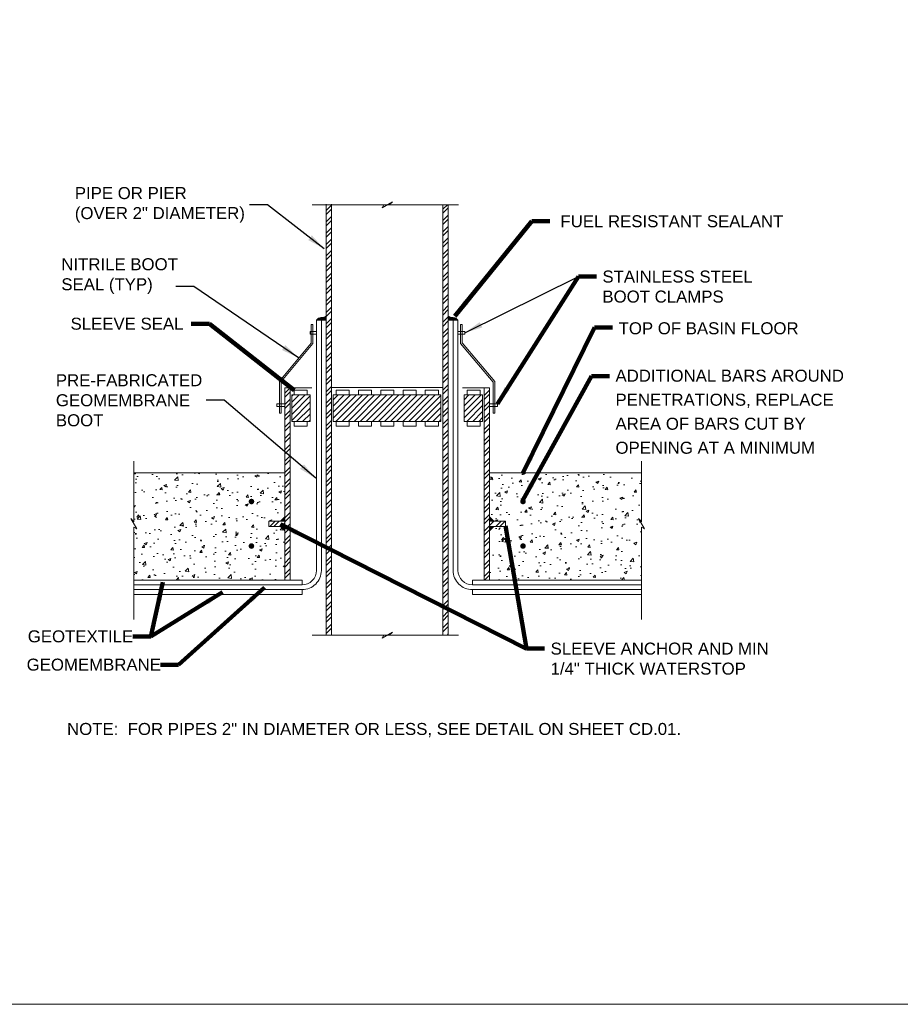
# Model space of a CAD drawing. Header units: inches. Extents: x -1473 to -1113, y 346 to 592.
# Tile 4 of 10: x -1333 to -1223, y 346 to 469. Entities that reach past the tile are written whole.
import ezdxf

# ---------------------------------------------------------------- set-up
doc = ezdxf.new("R2010")
doc.units = ezdxf.units.IN
doc.header["$MEASUREMENT"] = 0
doc.linetypes.add('( Border )', pattern=[21.012, 6, -3, 6, -3, 0.012, -3])
for name, color, linetype, lineweight in [('C-Detl-Grph-Wt 0', 4, 'Continuous', 0), ('G-ANNO-MASK', 1, 'Continuous', 0), ('G-ANNO-NOTE', 4, 'Continuous', 30), ('G-ANNO-PATT', 250, 'Continuous', 0), ('S-REIN-RBAR', 1, 'Continuous', 70)]:
    doc.layers.add(name, color=color, linetype=linetype, lineweight=lineweight)
doc.layers.add('G-ANNO-NPLT', color=2, linetype='Continuous', lineweight=0, plot=False)
doc.styles.add("AEC_AC_05ArchDims-CC_1_1'", font='arial.ttf', dxfattribs={"height": 1.5})
doc.styles.add("AEC_AC_44Text-LeftTop_1_1'", font='arial.ttf', dxfattribs={"height": 1.5})
doc.styles.get("Standard").update_dxf_attribs({"font": 'txt.shx'})
doc.styles.add('Style-Arial', font='arial.ttf')
doc.dimstyles.new("AEC_AC_05_Arch-Dims_1_1'", dxfattribs={"dimtxt": 1.5, "dimasz": 2.25, "dimexe": 0.75, "dimexo": 0.75, "dimgap": 0.75, "dimtad": 1, "dimdec": 4, "dimzin": 15, "dimdsep": 46, "dimlunit": 4, "dimtxsty": "AEC_AC_05ArchDims-CC_1_1'", "dimcen": 0.09, "dimclrd": 256, "dimclre": 256, "dimazin": 2, "dimtfac": 0.7, "dimtdec": 4, "dimtix": 1, "dimtmove": 1, "dimatfit": 3, "dimfxl": 1, "dimfrac": 1, "dimtolj": 1, "dimtzin": 15, "dimlwd": 30, "dimlwe": 30, "dimarcsym": 0})
doc.dimstyles.new("AEC_AC_44_Notes_1_1'", dxfattribs={"dimtxt": 1.5, "dimasz": 2.25, "dimexe": 0.75, "dimexo": 0.75, "dimgap": 0.75, "dimtad": 1, "dimjust": 1, "dimdec": 3, "dimzin": 15, "dimdsep": 46, "dimlunit": 5, "dimtxsty": "AEC_AC_44Text-LeftTop_1_1'", "dimblk": 'NONE', "dimcen": 0.09, "dimclrd": 256, "dimclre": 256, "dimazin": 2, "dimtfac": 0.7, "dimtdec": 3, "dimtmove": 1, "dimatfit": 1, "dimfxl": 1, "dimfrac": 1, "dimtolj": 1, "dimtzin": 15, "dimlwd": 30, "dimlwe": 30, "dimarcsym": 0})

# ---------------------------------------------------------------- blocks, each defined once
blk = doc.blocks.new('*U72')
at = {"color": 0}
for p, q in [((92.45, 92.45), (94.34, 94.34)), ((92.45, 93.3), (93.49, 94.34)), ((92.45, 94.15), (92.64, 94.34)), ((92.45, 91.6), (95.04, 94.19)), ((92.45, 90.75), (95.04, 93.34)), ((93.18, 90.64), (95.04, 92.49)), ((94.03, 90.64), (95.04, 91.64)), ((94.88, 90.64), (95.04, 90.79))]:
    blk.add_line(p, q, dxfattribs=at)
blk = doc.blocks.new('*U74')
at = {"color": 0}
for p, q in [((116.58, 91.97), (118.95, 94.34)), ((116.58, 92.82), (118.1, 94.34)), ((116.58, 93.67), (117.25, 94.34)), ((116.58, 91.12), (119.16, 93.71)), ((116.94, 90.64), (119.16, 92.86)), ((117.79, 90.64), (119.16, 92.01)), ((118.64, 90.64), (119.16, 91.16))]:
    blk.add_line(p, q, dxfattribs=at)
blk = doc.blocks.new('_None')

msp = doc.modelspace()

# ---------------------------------------------------------------- hatches: boundary and pattern name
at = {"layer": 'G-ANNO-PATT'}
h = msp.add_hatch(dxfattribs=at)
h.set_pattern_fill('STEEL', color=256, style=0, pattern_type=2)
h.set_pattern_definition([(45, (-1294.2253, 435.5237), (-0.707107, 0.707107), []), (45, (-1294.2253, 436.0237), (-0.707107, 0.707107), [])])
h.paths.add_polyline_path([(-1293.93168, 392.52342), (-1293.93168, 423.43357), (-1293.93168, 446.28246), (-1294.59994, 446.28246), (-1294.59994, 434.07289), (-1294.59994, 431.84622), (-1294.59994, 431.31697), (-1294.59994, 400.60041), (-1294.59994, 399.4106), (-1294.59994, 392.52342)])
h = msp.add_hatch(dxfattribs=at)
h.set_pattern_fill('STEEL', color=256, style=0, pattern_type=2)
h.set_pattern_definition([(45, (-1279.5735, 407.4958), (-0.707107, 0.707107), []), (45, (-1279.5735, 407.9958), (-0.707107, 0.707107), [])])
h.paths.add_polyline_path([(-1279.34833, 392.52342), (-1279.34833, 392.55075), (-1279.34833, 399.41393), (-1279.34833, 400.6004), (-1279.34833, 431.84622), (-1279.34833, 434.07289), (-1279.34833, 446.28246), (-1280.01659, 446.28246), (-1280.01659, 423.43357), (-1280.01659, 392.55075), (-1280.01659, 392.52342)])
at = {"layer": 'G-ANNO-PATT', "ltscale": 0.166667, "extrusion": (0, 0, -1)}
h = msp.add_hatch(dxfattribs=at)
h.set_pattern_fill('ANSI31', color=256, style=0, pattern_type=2)
h.set_pattern_definition([(135, (1296.19308, 432.11511), (-0.0589255, -0.0589255), [])])
edge = h.paths.add_edge_path()
edge.add_line((1294.60102, 432.38499), (1294.60102, 431.85052))
edge.add_line((1294.60102, 431.85052), (1295.78806, 431.85125))
edge.add_arc((1295.1969, 431.49754), 0.6889, 30.8932806, 89.9339472)
edge.add_line((1295.19769, 432.18644), (1294.96465, 432.20305))
edge.add_spline(control_points=[(1294.96465, 432.20305), (1294.93682, 432.20503), (1294.90944, 432.21058), (1294.88203, 432.21644), (1294.8582, 432.22154), (1294.83535, 432.22912), (1294.81281, 432.23877), (1294.78679, 432.24991), (1294.76131, 432.26193), (1294.73912, 432.27897)], knot_values=[0, 0, 0, 0, 0.348208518, 0.348208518, 0.348208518, 0.650801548, 0.650801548, 0.650801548, 1, 1, 1, 1], degree=3, periodic=0)
edge.add_line((1294.73912, 432.27897), (1294.60102, 432.38499))
at = {"layer": 'G-ANNO-PATT', "ltscale": 0.166667}
h = msp.add_hatch(dxfattribs=at)
h.set_pattern_fill('ANSI31', color=256, style=0, pattern_type=2)
h.set_pattern_definition([(135, (-1278.94252, 432.11511), (-0.0589255, -0.0589255), [])])
edge = h.paths.add_edge_path()
edge.add_line((-1279.34724, 432.38499), (-1279.34724, 431.85052))
edge.add_line((-1279.34724, 431.85052), (-1278.16021, 431.85125))
edge.add_arc((-1278.75137, 431.49754), 0.6889, 30.8932806, 89.9339472)
edge.add_line((-1278.75057, 432.18644), (-1278.98362, 432.20305))
edge.add_spline(control_points=[(-1278.98362, 432.20305), (-1279.01145, 432.20503), (-1279.03882, 432.21058), (-1279.06624, 432.21644), (-1279.09006, 432.22154), (-1279.11291, 432.22912), (-1279.13546, 432.23877), (-1279.16148, 432.24991), (-1279.18695, 432.26193), (-1279.20915, 432.27897)], knot_values=[0, 0, 0, 0, 0.348208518, 0.348208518, 0.348208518, 0.650801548, 0.650801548, 0.650801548, 1, 1, 1, 1], degree=3, periodic=0)
edge.add_line((-1279.20915, 432.27897), (-1279.34724, 432.38499))
at = {"layer": 'G-ANNO-PATT'}
h = msp.add_hatch(dxfattribs=at)
h.set_pattern_fill('STEEL', color=256, style=0, pattern_type=2)
h.set_pattern_definition([(45, (-1299.4131, 408.4279), (-0.70711, 0.70711), []), (45, (-1299.4131, 408.9279), (-0.70711, 0.70711), [])])
h.paths.add_polyline_path([(-1299.0732, 399.40041), (-1299.0732, 423.43059), (-1299.74146, 423.43059), (-1299.74146, 421.42247), (-1299.74146, 421.08778), (-1299.74146, 412.78791), (-1299.74146, 407.43291), (-1299.74146, 407.31814), (-1299.72706, 407.30372), (-1299.74146, 407.30372), (-1299.74146, 407.22344), (-1299.72706, 407.20901), (-1299.74146, 407.20901), (-1299.74146, 407.1288), (-1299.72706, 407.1144), (-1299.74146, 407.1144), (-1299.74146, 407.0341), (-1299.72706, 407.01968), (-1299.74146, 407.01968), (-1299.74146, 406.9395), (-1299.72706, 406.92508), (-1299.74146, 406.92508), (-1299.74146, 406.84478), (-1299.72706, 406.83036), (-1299.74146, 406.83036), (-1299.74146, 406.76354), (-1299.74146, 406.42194), (-1299.74146, 406.09416), (-1299.74146, 406.02734), (-1299.72706, 406.02734), (-1299.74146, 406.01292), (-1299.74146, 405.93262), (-1299.72706, 405.93262), (-1299.74146, 405.9182), (-1299.74146, 405.83801), (-1299.72706, 405.83801), (-1299.74146, 405.8236), (-1299.74146, 405.7433), (-1299.72706, 405.7433), (-1299.74146, 405.7289), (-1299.74146, 405.64869), (-1299.72706, 405.64869), (-1299.74146, 405.63426), (-1299.74146, 405.55398), (-1299.72706, 405.55398), (-1299.74146, 405.53956), (-1299.74146, 405.42479), (-1299.74146, 399.40042)])
h = msp.add_hatch(dxfattribs=at)
h.set_pattern_fill('STEEL', color=256, style=0, pattern_type=2)
h.set_pattern_definition([(45, (-1274.5167, 416.6761), (-0.707107, 0.707107), []), (45, (-1274.5167, 417.1761), (-0.707107, 0.707107), [])])
h.paths.add_polyline_path([(-1274.22109, 423.43059), (-1274.88946, 423.43059), (-1274.88946, 399.40041), (-1274.88946, 399.40041), (-1274.22109, 399.40041), (-1274.22109, 399.40041)])
h = msp.add_hatch(dxfattribs=at)
h.set_pattern_fill('HATCH', color=256, style=0, pattern_type=2)
h.set_pattern_definition([(45, (-1280.2831, 420.19303), (-0.378444, 0.378444), [])])
h.paths.add_polyline_path([(-1280.2782, 422.52102), (-1280.2782, 419.2152), (-1293.71859, 419.2152), (-1293.71859, 422.52102)])
h = msp.add_hatch(dxfattribs=at)
h.set_pattern_fill('AR-CONC', color=256, style=0, pattern_type=2)
h.set_pattern_definition([(50, (-1308.1914, 410.063), (3.5863, -0.31376), [0.375, -4.125]), (355, (-1308.1914, 410.063), (-0.6938, 3.761), [0.3, -3.3]), (100.451, (-1307.8926, 410.037), (2.89254, 3.4472), [0.3187, -3.5057]), (46.184, (-1308.1914, 411.063), (5.3362, -0.8276), [0.5625, -6.1875]), (96.636, (-1307.7467, 410.994), (4.6733, 4.8706), [0.478, -5.2586]), (351.184, (-1308.1914, 411.063), (4.6733, 4.8706), [0.45, -4.95]), (21, (-1307.6914, 410.813), (2.98453, -2.0131), [0.375, -4.125]), (326, (-1307.6914, 410.813), (1.2166, 3.62575), [0.3, -3.3]), (71.451, (-1307.4427, 410.6452), (4.2011, 1.61266), [0.3187, -3.5057]), (37.5, (-1308.1914, 410.063), (0.0608, 1.66447), [0, -3.26, 0, -3.35, 0, -3.3125]), (7.5, (-1308.1914, 410.063), (1.31535, 1.97206), [0, -1.91, 0, -3.185, 0, -1.2625]), (327.5, (-1309.3064, 410.063), (2.66911, -0.11277), [0, -1.25, 0, -3.9, 0, -5.175]), (317.5, (-1309.8064, 410.063), (2.91593, 0.50052), [0, -1.625, 0, -2.59, 0, -3.675])])
h.paths.add_polyline_path([(-1318.60765, 406.69058), (-1318.982, 407.07604), (-1318.23805, 405.78166), (-1318.60765, 406.01484), (-1318.60765, 399.40051), (-1299.74146, 399.40041), (-1299.74146, 400.12171), (-1299.74146, 400.79788), (-1299.74146, 402.15022), (-1299.74146, 402.82639), (-1299.74146, 404.17873), (-1299.74146, 404.8549), (-1299.74146, 405.42479), (-1299.79876, 405.48218), (-1299.84597, 405.52946), (-1299.89335, 405.57691), (-1299.94056, 405.62419), (-1299.98777, 405.67148), (-1300.03504, 405.71881), (-1300.08236, 405.76621), (-1300.12958, 405.81349), (-1300.17684, 405.86083), (-1300.22416, 405.90822), (-1300.27138, 405.9555), (-1300.31859, 406.00279), (-1300.40983, 406.09416), (-1300.54964, 406.09416), (-1301.11763, 406.09416), (-1301.74635, 406.09416), (-1301.74635, 406.72288), (-1301.74635, 406.76354), (-1301.21902, 406.76354), (-1300.40983, 406.76354), (-1300.31859, 406.85491), (-1300.27138, 406.9022), (-1300.22416, 406.94948), (-1300.17684, 406.99687), (-1300.12958, 407.04421), (-1300.08236, 407.09149), (-1300.03504, 407.13889), (-1299.98777, 407.18622), (-1299.94056, 407.23351), (-1299.89335, 407.28079), (-1299.84597, 407.32824), (-1299.79876, 407.37552), (-1299.74146, 407.43291), (-1299.74146, 408.23576), (-1299.74146, 408.91193), (-1299.74146, 410.26427), (-1299.74146, 410.94044), (-1299.74146, 412.29278), (-1299.74146, 412.78791), (-1318.60765, 412.78791)])
h = msp.add_hatch(dxfattribs=at)
h.set_pattern_fill('AR-CONC', color=256, style=0, pattern_type=2)
h.set_pattern_definition([(50, (-1262.6448, 407.2603), (3.5863, -0.31376), [0.375, -4.125]), (355, (-1262.645, 407.2603), (-0.6938, 3.761), [0.3, -3.3]), (100.451, (-1262.346, 407.234), (2.89254, 3.4472), [0.3187, -3.5057]), (46.184, (-1262.645, 408.2603), (5.3362, -0.8276), [0.5625, -6.1875]), (96.636, (-1262.2, 408.1913), (4.6733, 4.8706), [0.478, -5.2586]), (351.184, (-1262.645, 408.26), (4.6733, 4.8706), [0.45, -4.95]), (21, (-1262.1448, 408.0103), (2.98453, -2.0131), [0.375, -4.125]), (326, (-1262.145, 408.0103), (1.2166, 3.62575), [0.3, -3.3]), (71.451, (-1261.896, 407.8425), (4.2011, 1.61266), [0.3187, -3.5057]), (37.5, (-1262.6448, 407.2603), (0.0608, 1.66447), [0, -3.26, 0, -3.35, 0, -3.3125]), (7.5, (-1262.6448, 407.2603), (1.31535, 1.97206), [0, -1.91, 0, -3.185, 0, -1.2625]), (327.5, (-1263.7598, 407.2603), (2.66911, -0.11277), [0, -1.25, 0, -3.9, 0, -5.175]), (317.5, (-1264.2598, 407.2603), (2.91593, 0.50052), [0, -1.625, 0, -2.59, 0, -3.675])])
h.paths.add_polyline_path([(-1255.24036, 406.01484), (-1254.87077, 405.78166), (-1255.61472, 407.07604), (-1255.24036, 406.69058), (-1255.24036, 412.78791), (-1274.22109, 412.78791), (-1274.22109, 406.76354), (-1272.2162, 406.76354), (-1272.2162, 406.09416), (-1274.22109, 406.09416), (-1274.22109, 399.40041), (-1255.24036, 399.40041)])
h = msp.add_hatch(dxfattribs=at)
h.set_pattern_fill('STEEL', color=256, style=0, pattern_type=2)
h.set_pattern_definition([(45, (-1300.762, 406.4566), (-0.7071, 0.7071), []), (45, (-1300.762, 406.9566), (-0.7071, 0.7071), [])])
h.paths.add_polyline_path([(-1301.74635, 406.76354), (-1301.74635, 406.09416), (-1300.40983, 406.09416), (-1300.22742, 406.09416), (-1300.13293, 406.09416), (-1300.03832, 406.09416), (-1299.94394, 406.09416), (-1299.84934, 406.09416), (-1299.74146, 406.09416), (-1299.74146, 406.76354), (-1299.84934, 406.76354), (-1299.94394, 406.76354), (-1300.03832, 406.76354), (-1300.13293, 406.76354), (-1300.22742, 406.76354), (-1300.40983, 406.76354)])
h = msp.add_hatch(dxfattribs=at)
h.set_pattern_fill('STEEL', color=256, style=0, pattern_type=2)
h.set_pattern_definition([(45, (-1273.8693, 406.5414), (-0.7071, 0.7071), []), (45, (-1273.8693, 407.0414), (-0.7071, 0.7071), [])])
h.paths.add_polyline_path([(-1274.00432, 406.09416), (-1273.90983, 406.09416), (-1273.81522, 406.09416), (-1273.72084, 406.09416), (-1273.55283, 406.09416), (-1272.2162, 406.09416), (-1272.2162, 406.76354), (-1273.55283, 406.76354), (-1273.72084, 406.76354), (-1273.81522, 406.76354), (-1273.90983, 406.76354), (-1274.00432, 406.76354), (-1274.09882, 406.76354), (-1274.19342, 406.76354), (-1274.22109, 406.09416), (-1274.09882, 406.09416)])
at = {"layer": 'S-REIN-RBAR', "linetype": 'Continuous'}
h = msp.add_hatch(color=256, dxfattribs=at)
edge = h.paths.add_edge_path()
edge.add_arc((-1303.92469, 409.21026), 0.34952, 0, 360)
h = msp.add_hatch(color=256, dxfattribs=at)
edge = h.paths.add_edge_path()
edge.add_arc((-1270.02357, 409.21026), 0.34952, 180, 540, ccw=False)
h = msp.add_hatch(color=256, dxfattribs=at)
edge = h.paths.add_edge_path()
edge.add_arc((-1303.92469, 403.64744), 0.34952, 0, 360, ccw=False)
h = msp.add_hatch(color=256, dxfattribs=at)
edge = h.paths.add_edge_path()
edge.add_arc((-1270.02357, 403.64744), 0.34952, 180, 540)

# ---------------------------------------------------------------- linework, layer by layer
at = {"layer": 'C-Detl-Grph-Wt 0'}
for p, q in [((-1294.59994, 399.4106, -93333.33268), (-1294.59994, 446.36668, -93333.33268)), ((-1293.93168, 446.33934, -93333.33268), (-1293.93168, 392.52342, -93333.33268)), ((-1280.01659, 446.28246, -93333.33268), (-1280.01659, 392.55075, -93333.33268)), ((-1279.34833, 399.41393, -93333.33268), (-1279.34833, 446.28246, -93333.33268)), ((-1294.59994, 399.40923, -93333.33268), (-1294.59994, 434.07289, -93333.33268)), ((-1279.34833, 392.55075, -93333.33268), (-1279.34833, 434.07289, -93333.33268)), ((-1295.79994, 400.60041, -93333.33268), (-1295.79994, 431.84622, -93333.33268)), ((-1295.19994, 400.60041, -93333.33268), (-1295.19994, 431.84622, -93333.33268)), ((-1278.74833, 400.6004, -93333.33268), (-1278.74833, 431.84622, -93333.33268)), ((-1278.14833, 400.6004, -93333.33268), (-1278.14833, 431.84622, -93333.33268)), ((-1296.4555, 431.30958, -93333.33268), (-1296.4555, 428.99175, -93333.33268)), ((-1296.4555, 431.30958, -93333.33268), (-1296.24331, 431.30958, -93333.33268)), ((-1296.24331, 431.30958, -93333.33268), (-1296.24331, 428.92941, -93333.33268)), ((-1294.59994, 392.52342, -93333.33268), (-1294.59994, 431.31697, -93333.33268)), ((-1277.8319, 431.30958, -93333.33268), (-1277.8319, 428.94178, -93333.33268)), ((-1277.8319, 431.30958, -93333.33268), (-1277.6196, 431.30958, -93333.33268)), ((-1277.6196, 431.30958, -93333.33268), (-1277.6196, 429.01244, -93333.33268)), ((-1296.6137, 430.45903, -93333.33268), (-1295.80442, 430.45903, -93333.33268)), ((-1296.6137, 430.12434, -93333.33268), (-1296.6137, 430.45903, -93333.33268)), ((-1295.80442, 430.12434, -93333.33268), (-1296.6137, 430.12434, -93333.33268)), ((-1278.14729, 430.45903, -93333.33268), (-1277.27956, 430.45903, -93333.33268)), ((-1277.27956, 430.12434, -93333.33268), (-1278.14729, 430.12434, -93333.33268)), ((-1277.27956, 430.45903, -93333.33268), (-1277.27956, 430.12434, -93333.33268)), ((-1296.4555, 428.99175, -93333.33268), (-1300.42299, 424.24976, -93333.33268)), ((-1296.24331, 428.92941, -93333.33268), (-1300.21069, 424.18756, -93333.33268)), ((-1273.75186, 424.12565, -93333.33268), (-1277.8319, 428.94178, -93333.33268)), ((-1273.53966, 424.19644, -93333.33268), (-1277.6196, 429.01244, -93333.33268)), ((-1300.42299, 424.24976, -93333.33268), (-1300.42299, 420.23734, -93333.33268)), ((-1300.21069, 424.18756, -93333.33268), (-1300.21069, 420.23734, -93333.33268)), ((-1299.74146, 423.43059, -93333.33268), (-1299.74146, 399.40041, -93333.33268)), ((-1299.74146, 423.43059, -93333.33268), (-1296.39994, 423.43059, -93333.33268)), ((-1299.0732, 399.40041, -93333.33268), (-1299.0732, 423.43059, -93333.33268)), ((-1293.93168, 423.43357, -93333.33268), (-1280.01659, 423.43357, -93333.33268)), ((-1274.22109, 423.43059, -93333.33268), (-1277.56261, 423.43059, -93333.33268)), ((-1274.88946, 399.40041, -93333.33268), (-1274.88946, 423.43059, -93333.33268)), ((-1274.22109, 423.43059, -93333.33268), (-1274.22109, 399.40041, -93333.33268)), ((-1273.75186, 424.12565, -93333.33268), (-1273.75186, 420.23734, -93333.33268)), ((-1273.53966, 424.19644, -93333.33268), (-1273.53966, 420.23734, -93333.33268)), ((-1296.59394, 422.52102, -93333.33268), (-1298.90228, 422.52102, -93333.33268)), ((-1298.90228, 422.52102, -93333.33268), (-1298.90228, 419.2152, -93333.33268)), ((-1296.95842, 423.10438, -93333.33268), (-1298.58634, 423.10438, -93333.33268)), ((-1298.58634, 423.10438, -93333.33268), (-1298.58634, 422.52102, -93333.33268)), ((-1296.95842, 422.52102, -93333.33268), (-1296.95842, 423.10438, -93333.33268)), ((-1296.59394, 419.2152, -93333.33268), (-1296.59394, 422.52102, -93333.33268)), ((-1293.35423, 422.52102, -93333.33268), (-1293.35423, 423.10438, -93333.33268)), ((-1293.35423, 423.10438, -93333.33268), (-1291.7262, 423.10438, -93333.33268)), ((-1291.7262, 423.10438, -93333.33268), (-1291.7262, 422.52102, -93333.33268)), ((-1290.57119, 422.52102, -93333.33268), (-1290.57119, 423.10438, -93333.33268)), ((-1290.57119, 423.10438, -93333.33268), (-1288.94316, 423.10438, -93333.33268)), ((-1288.94316, 423.10438, -93333.33268), (-1288.94316, 422.52102, -93333.33268)), ((-1287.78815, 422.52102, -93333.33268), (-1287.78815, 423.10438, -93333.33268)), ((-1287.78815, 423.10438, -93333.33268), (-1286.16012, 423.10438, -93333.33268)), ((-1286.16012, 423.10438, -93333.33268), (-1286.16012, 422.52102, -93333.33268)), ((-1285.00511, 422.52102, -93333.33268), (-1285.00511, 423.10438, -93333.33268)), ((-1285.00511, 423.10438, -93333.33268), (-1283.37708, 423.10438, -93333.33268)), ((-1283.37708, 423.10438, -93333.33268), (-1283.37708, 422.52102, -93333.33268)), ((-1282.22207, 422.52102, -93333.33268), (-1282.22207, 423.10438, -93333.33268)), ((-1282.22207, 423.10438, -93333.33268), (-1280.59404, 423.10438, -93333.33268)), ((-1280.59404, 423.10438, -93333.33268), (-1280.59404, 422.52102, -93333.33268)), ((-1277.3686, 422.52102, -93333.33268), (-1275.06037, 422.52102, -93333.33268)), ((-1277.3686, 419.2152, -93333.33268), (-1277.3686, 422.52102, -93333.33268)), ((-1277.00424, 422.52102, -93333.33268), (-1277.00424, 423.10438, -93333.33268)), ((-1277.00424, 423.10438, -93333.33268), (-1275.37621, 423.10438, -93333.33268)), ((-1275.37621, 423.10438, -93333.33268), (-1275.37621, 422.52102, -93333.33268)), ((-1275.06037, 422.52102, -93333.33268), (-1275.06037, 419.2152, -93333.33268)), ((-1299.74146, 421.42247, -93333.33268), (-1300.74396, 421.42247, -93333.33268)), ((-1300.74396, 421.42247, -93333.33268), (-1300.74396, 421.08778, -93333.33268)), ((-1300.74396, 421.08778, -93333.33268), (-1299.74146, 421.08778, -93333.33268)), ((-1273.2187, 421.42247, -93333.33268), (-1274.22109, 421.42247, -93333.33268)), ((-1274.22109, 421.08778, -93333.33268), (-1273.2187, 421.08778, -93333.33268)), ((-1273.2187, 421.08778, -93333.33268), (-1273.2187, 421.42247, -93333.33268)), ((-1300.42299, 420.23734, -93333.33268), (-1300.21069, 420.23734, -93333.33268)), ((-1273.75186, 420.23734, -93333.33268), (-1273.53966, 420.23734, -93333.33268)), ((-1298.90228, 419.2152, -93333.33268), (-1296.59394, 419.2152, -93333.33268)), ((-1298.58634, 418.63184, -93333.33268), (-1298.58634, 419.2152, -93333.33268)), ((-1296.95842, 418.63184, -93333.33268), (-1298.58634, 418.63184, -93333.33268)), ((-1296.95842, 419.2152, -93333.33268), (-1296.95842, 418.63184, -93333.33268)), ((-1293.35423, 419.2152, -93333.33268), (-1293.35423, 418.63184, -93333.33268)), ((-1293.35423, 418.63184, -93333.33268), (-1291.7262, 418.63184, -93333.33268)), ((-1291.7262, 418.63184, -93333.33268), (-1291.7262, 419.2152, -93333.33268)), ((-1290.57119, 419.2152, -93333.33268), (-1290.57119, 418.63184, -93333.33268)), ((-1290.57119, 418.63184, -93333.33268), (-1288.94316, 418.63184, -93333.33268)), ((-1288.94316, 418.63184, -93333.33268), (-1288.94316, 419.2152, -93333.33268)), ((-1287.78815, 419.2152, -93333.33268), (-1287.78815, 418.63184, -93333.33268)), ((-1287.78815, 418.63184, -93333.33268), (-1286.16012, 418.63184, -93333.33268)), ((-1286.16012, 418.63184, -93333.33268), (-1286.16012, 419.2152, -93333.33268)), ((-1285.00511, 419.2152, -93333.33268), (-1285.00511, 418.63184, -93333.33268)), ((-1285.00511, 418.63184, -93333.33268), (-1283.37708, 418.63184, -93333.33268)), ((-1283.37708, 418.63184, -93333.33268), (-1283.37708, 419.2152, -93333.33268)), ((-1282.22207, 419.2152, -93333.33268), (-1282.22207, 418.63184, -93333.33268)), ((-1282.22207, 418.63184, -93333.33268), (-1280.59404, 418.63184, -93333.33268)), ((-1280.59404, 418.63184, -93333.33268), (-1280.59404, 419.2152, -93333.33268)), ((-1275.06037, 419.2152, -93333.33268), (-1277.3686, 419.2152, -93333.33268)), ((-1277.00424, 419.2152, -93333.33268), (-1277.00424, 418.63184, -93333.33268)), ((-1277.00424, 418.63184, -93333.33268), (-1275.37621, 418.63184, -93333.33268)), ((-1275.37621, 418.63184, -93333.33268), (-1275.37621, 419.2152, -93333.33268)), ((-1299.74146, 412.78791, -93333.33268), (-1318.61003, 412.78791, -93333.33268)), ((-1274.22109, 412.78791, -93333.33268), (-1255.24036, 412.78791, -93333.33268)), ((-1299.74146, 406.76354, -93333.33268), (-1301.74635, 406.76354, -93333.33268)), ((-1301.74635, 406.76354, -93333.33268), (-1301.74635, 406.09416, -93333.33268)), ((-1301.74635, 406.09416, -93333.33268), (-1299.74146, 406.09416, -93333.33268)), ((-1299.74146, 406.09416, -93333.33268), (-1299.74146, 406.76354, -93333.33268)), ((-1299.74146, 406.76354, -93333.33268), (-1299.74146, 406.09416, -93333.33268)), ((-1274.22109, 406.76354, -93333.33268), (-1272.2162, 406.76354, -93333.33268)), ((-1274.22109, 406.09416, -93333.33268), (-1274.22109, 406.76354, -93333.33268)), ((-1272.2162, 406.09416, -93333.33268), (-1274.22109, 406.09416, -93333.33268)), ((-1272.2162, 406.76354, -93333.33268), (-1272.2162, 406.09416, -93333.33268)), ((-1318.60765, 399.40051, -93333.33268), (-1299.0732, 399.40041, -93333.33268)), ((-1318.60765, 398.80051, -93333.33268), (-1297.59995, 398.80041, -93333.33268)), ((-1255.24036, 398.8004, -93333.33268), (-1276.34832, 398.8004, -93333.33268)), ((-1274.88946, 399.40041, -93333.33268), (-1255.24036, 399.40041, -93333.33268)), ((-1318.60766, 398.20051, -93333.33268), (-1297.59995, 398.20041, -93333.33268)), ((-1255.24036, 398.2004, -93333.33268), (-1276.34832, 398.2004, -93333.33268))]:
    msp.add_line(p, q, dxfattribs=at)
at = {"layer": 'C-Detl-Grph-Wt 0', "ltscale": 0.666667}
for p, q in [((-1295.79994, 431.84622, -93333.33268), (-1294.59994, 431.84622, -93333.33268)), ((-1295.79994, 431.84622, -93333.33268), (-1294.59994, 431.84622, -93333.33268)), ((-1278.14833, 431.84622, -93333.33268), (-1279.34833, 431.84622, -93333.33268))]:
    msp.add_line(p, q, dxfattribs=at)
at = {"layer": 'C-Detl-Grph-Wt 0', "elevation": -93333.33268, "flags": 128}
for points in [[(-1318.60765, 399.40051), (-1297.59994, 399.40041), (-1297.59995, 398.80041)], [(-1255.34061, 399.4005), (-1276.34832, 399.4004), (-1276.34832, 398.8004)], [(-1318.60766, 397.60051), (-1297.59995, 397.60041), (-1297.59995, 398.20041)], [(-1255.24036, 397.6004), (-1276.34831, 397.6004), (-1276.34832, 398.2004)]]:
    msp.add_lwpolyline(points, dxfattribs=at)
at = {"layer": 'C-Detl-Grph-Wt 0', "ltscale": 0.166667, "extrusion": (0, 0, -1)}
msp.add_arc((1295.1969, 431.49754, 31111.11088), 0.6889, 30.8932806, 89.9339472, dxfattribs=at)
at = {"layer": 'C-Detl-Grph-Wt 0', "ltscale": 0.166667}
msp.add_arc((-1278.75137, 431.49754, -31111.11088), 0.6889, 30.8932806, 89.9339472, dxfattribs=at)
at = {"layer": 'C-Detl-Grph-Wt 0'}
for radius in [1.8, 2.4]:
    msp.add_arc((-1297.59994, 400.60041, -93333.33268), radius, 269.9997201, 360, dxfattribs=at)
at = {"layer": 'C-Detl-Grph-Wt 0', "extrusion": (0, 0, -1)}
for radius in [2.4, 1.8]:
    msp.add_arc((1276.34833, 400.6004, 93333.33268), radius, 269.9997201, 360, dxfattribs=at)
at = {"layer": 'C-Detl-Grph-Wt 0', "ltscale": 0.166667}
for points in [[(-1295.19769, 432.18644, -31111.11088), (-1295.12001, 432.19198, -31111.11088), (-1295.04233, 432.19751, -31111.11088), (-1294.96465, 432.20305, -31111.11088), (-1294.93682, 432.20503, -31111.11088), (-1294.90944, 432.21058, -31111.11088), (-1294.88203, 432.21644, -31111.11088), (-1294.8582, 432.22154, -31111.11088), (-1294.83535, 432.22912, -31111.11088), (-1294.81281, 432.23877, -31111.11088), (-1294.78679, 432.24991, -31111.11088), (-1294.76131, 432.26193, -31111.11088), (-1294.73912, 432.27897, -31111.11088), (-1294.69549, 432.31246, -31111.11088), (-1294.65187, 432.34595, -31111.11088), (-1294.60102, 432.38499, -31111.11088)], [(-1278.75057, 432.18644, -31111.11088), (-1278.82826, 432.19198, -31111.11088), (-1278.90594, 432.19751, -31111.11088), (-1278.98362, 432.20305, -31111.11088), (-1279.01145, 432.20503, -31111.11088), (-1279.03882, 432.21058, -31111.11088), (-1279.06624, 432.21644, -31111.11088), (-1279.09006, 432.22154, -31111.11088), (-1279.11291, 432.22912, -31111.11088), (-1279.13546, 432.23877, -31111.11088), (-1279.16148, 432.24991, -31111.11088), (-1279.18695, 432.26193, -31111.11088), (-1279.20915, 432.27897, -31111.11088), (-1279.25277, 432.31246, -31111.11088), (-1279.2964, 432.34595, -31111.11088), (-1279.34724, 432.38499, -31111.11088)]]:
    msp.add_open_spline(points, degree=3, knots=[0, 0, 0, 0, 0.365627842, 0.365627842, 0.365627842, 0.496609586, 0.496609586, 0.496609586, 0.610432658, 0.610432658, 0.610432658, 0.741786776, 0.741786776, 0.741786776, 1, 1, 1, 1], dxfattribs=at)
at = {"layer": 'C-Detl-Grph-Wt 0'}
msp.add_3dface([(-1293.71859, 419.2152, -93333.33268), (-1293.71859, 422.52102, -93333.33268), (-1280.2782, 422.52102, -93333.33268), (-1280.2782, 419.2152, -93333.33268)], dxfattribs=at)
at = {"layer": 'G-ANNO-MASK'}
for p, q in [((-1287.62132, 445.91286, -93333.33268), (-1286.32694, 446.65681, -93333.33268)), ((-1286.32694, 446.65681, -93333.33268), (-1286.7124, 446.28246, -93333.33268)), ((-1296.36361, 446.28246, -93333.33268), (-1285.58814, 446.28246, -93333.33268)), ((-1288.5124, 446.28246, -93333.33268), (-1278.07004, 446.28246, -93333.33268)), ((-1287.38814, 446.28246, -93333.33268), (-1287.62132, 445.91286, -93333.33268)), ((-1287.53054, 446.27135, -93333.33268), (-1287.53054, 446.28246, -93333.33268)), ((-1318.60765, 406.69058, -93333.33268), (-1318.60765, 414.23289, -93333.33268)), ((-1255.24036, 406.69058, -93333.33268), (-1255.24036, 414.23289, -93333.33268)), ((-1318.23805, 405.78166, -93333.33268), (-1318.982, 407.07604, -93333.33268)), ((-1318.982, 407.07604, -93333.33268), (-1318.60765, 406.69058, -93333.33268)), ((-1318.60765, 394.46123, -93333.33268), (-1318.60765, 406.01484, -93333.33268)), ((-1318.59654, 406.01484, -93333.33268), (-1318.60765, 406.01484, -93333.33268)), ((-1318.60765, 406.01484, -93333.33268), (-1318.23805, 405.78166, -93333.33268)), ((-1254.87077, 405.78166, -93333.33268), (-1255.61472, 407.07604, -93333.33268)), ((-1255.61472, 407.07604, -93333.33268), (-1255.24036, 406.69058, -93333.33268)), ((-1255.24036, 394.46123, -93333.33268), (-1255.24036, 406.01484, -93333.33268)), ((-1255.22926, 406.01484, -93333.33268), (-1255.24036, 406.01484, -93333.33268)), ((-1255.24036, 406.01484, -93333.33268), (-1254.87077, 405.78166, -93333.33268)), ((-1296.36361, 392.52342, -93333.33268), (-1285.58814, 392.52342, -93333.33268)), ((-1288.5124, 392.52342, -93333.33268), (-1278.07004, 392.52342, -93333.33268)), ((-1287.62132, 392.15383, -93333.33268), (-1286.32694, 392.89778, -93333.33268)), ((-1287.38814, 392.52342, -93333.33268), (-1287.62132, 392.15383, -93333.33268)), ((-1286.32694, 392.89778, -93333.33268), (-1286.7124, 392.52342, -93333.33268))]:
    msp.add_line(p, q, dxfattribs=at)
at = {"layer": 'G-ANNO-NPLT'}
msp.add_3dface([(-1112.98796, 592.40061, -93333.33071), (-1472.98796, 592.40061, -93333.33071), (-1472.98796, 346.40061, -93333.33071), (-1112.98796, 346.40061, -93333.33071)], dxfattribs=at)
at = {"layer": 'G-ANNO-PATT', "extrusion": (0, 0, -1)}
for points in [[(1300.40983, 406.76354, 93333.33268), (1299.74146, 406.76354, 93333.33268), (1299.74146, 407.43191, 93333.33268)], [(1274.22109, 406.76354, 93333.33268), (1273.55283, 406.76354, 93333.33268), (1274.22109, 407.43291, 93333.33268)], [(1274.22109, 405.42479, 93333.33268), (1274.22109, 406.09416, 93333.33268), (1273.55283, 406.09416, 93333.33268)]]:
    msp.add_solid(points, dxfattribs=at)
at = {"layer": 'G-ANNO-PATT'}
msp.add_solid([(-1300.40983, 406.09416, -93333.33268), (-1299.74146, 405.42479, -93333.33268), (-1299.74146, 406.09416, -93333.33268)], dxfattribs=at)

# ---------------------------------------------------------------- block references
for name, p, xscale, yscale, zscale in [('*U72', (-1381.41368, 338.34041, -93333.33268), 0.8924999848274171, 0.8924999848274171, 0.8924999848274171), ('*U74', (-1381.41368, 338.32533, -93333.33268), 0.8924999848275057, 0.8924999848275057, 0.8924999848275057)]:
    msp.add_blockref(name, p, dxfattribs=dict(at, xscale=xscale, yscale=yscale, zscale=zscale))

# ---------------------------------------------------------------- texts
at = {"layer": 'G-ANNO-NOTE', "char_height": 1.5}
for s, insert, attachment_point in [('\\fArial|b0|i0|c00|p39;PIPE OR PIER \\P(OVER 2" DIAMETER)', (-1325.97547, 444.03944), 7), ('\\fArial|b0|i0|c00|p39;SLEEVE SEAL', (-1312.41635, 431.41408, -93333.33268), 6), ('\\fArial|b0|i0|c00|p39;PRE-FABRICATED\\PGEOMEMBRANE\\PBOOT', (-1328.3399, 418.58881), 7), ('\\fArial|b0|i0|c00|p39;GEOTEXTILE', (-1331.85043, 392.35752, -93333.33268), 4), ('\\fArial|b0|i0|c00|p39;GEOMEMBRANE', (-1331.98906, 388.82166, -93333.33268), 4)]:
    msp.add_mtext(s, dxfattribs=dict(at, insert=insert, attachment_point=attachment_point))
at = {"layer": 'G-ANNO-NOTE', "insert": (-1265.35085, 444.21193, 0.0001), "char_height": 1.5, "attachment_point": 4, "style": 'Style-Arial'}
msp.add_mtext('FUEL RESISTANT SEALANT', dxfattribs=at)
at = {"layer": 'G-ANNO-NOTE', "lineweight": 13, "char_height": 1.5, "style": "AEC_AC_44Text-LeftTop_1_1'"}
for s, insert, width, attachment_point in [('NITRILE BOOT SEAL (TYP)', (-1327.6606, 435.14821, -93333.33268), 14.8255212, 7), ('TOP OF BASIN FLOOR', (-1258.08849, 430.07952), 23.4861416, 7), ('SLEEVE ANCHOR AND MIN 1/4" THICK WATERSTOP', (-1266.57842, 391.58532, -93333.33268), 28.2365658, 1)]:
    msp.add_mtext(s, dxfattribs=dict(at, insert=insert, width=width, attachment_point=attachment_point))
at = {"layer": 'G-ANNO-NOTE', "lineweight": 13, "insert": (-1260.11074, 434.04103, -93333.33268), "char_height": 1.5, "attachment_point": 7, "style": "AEC_AC_44Text-LeftTop_1_1'"}
msp.add_mtext('STAINLESS STEEL\\PBOOT CLAMPS', dxfattribs=at)
at = {"layer": 'G-ANNO-NOTE', "lineweight": 13, "insert": (-1258.47681, 420.41781, -93333.33268), "char_height": 1.5, "width": 32.5597596, "attachment_point": 4, "line_spacing_factor": 1.2, "style": "AEC_AC_44Text-LeftTop_1_1'"}
msp.add_mtext('ADDITIONAL BARS AROUND PENETRATIONS, REPLACE AREA OF BARS CUT BY OPENING AT A MINIMUM', dxfattribs=at)
at = {"layer": 'G-ANNO-NOTE', "linetype": '( Border )', "lineweight": 13, "insert": (-1326.94408, 381.54663), "char_height": 1.5, "width": 77.9411539, "attachment_point": 1, "style": "AEC_AC_44Text-LeftTop_1_1'"}
msp.add_mtext('NOTE:  FOR PIPES 2" IN DIAMETER OR LESS, SEE DETAIL ON SHEET CD.01.', dxfattribs=at)

# ---------------------------------------------------------------- leaders
at = {"layer": 'G-ANNO-NOTE', "lineweight": 25, "annotation_type": 0, "has_hookline": 1}
for points, dimstyle, override, hookline_direction, text_width in [([(-1294.83934, 440.78685), (-1301.93888, 446.28639), (-1304.18888, 446.28639)], "AEC_AC_44_Notes_1_1'", {"dimtad": 0, "dimclrd": 0}, 1, 21.03274), ([(-1278.53942, 432.36578, 0.0001), (-1268.92085, 444.21193, 0.0001), (-1266.67085, 444.21193, 0.0001)], "AEC_AC_44_Notes_1_1'", {"dimtad": 0, "dimclrd": 0, "dimlwd": 65534}, 0, 27.61596), ([(-1298.04742, 427.17407, -93333.33268), (-1311.13421, 436.05752, -93333.33268), (-1313.38421, 436.05752, -93333.33268)], "AEC_AC_05_Arch-Dims_1_1'", {"dimtad": 0, "dimclrd": 0}, 1, 14.35232), ([(-1295.9018, 412.10679), (-1307.32846, 421.89083), (-1309.57846, 421.89083)], "AEC_AC_44_Notes_1_1'", {"dimtad": 0, "dimclrd": 0}, 1, 18.00614)]:
    msp.add_leader(points, dimstyle=dimstyle, override=override, dxfattribs=dict(at, hookline_direction=hookline_direction, text_width=text_width))
at = {"layer": 'G-ANNO-NOTE', "lineweight": 30}
for points, override in [([(-1277.27956, 430.29169, -93333.33268), (-1263.11074, 437.31676, -93333.33268)], {"dimclrd": 0, "dimlwd": 25}), ([(-1273.2187, 421.42247, -93333.33268), (-1263.11074, 437.31676, -93333.33268)], {"dimclrd": 0, "dimlwd": 65534}), ([(-1300.28791, 406.36236, -93333.33268), (-1269.57842, 390.8096, -93333.33268)], {"dimclrd": 0, "dimlwd": 65534}), ([(-1307.53961, 397.86866, -93333.33268), (-1316.48293, 392.35752, -93333.33268)], {"dimclrd": 0, "dimlwd": 65534})]:
    msp.add_leader(points, dimstyle="AEC_AC_44_Notes_1_1'", override=override, dxfattribs=at)
at = {"layer": 'G-ANNO-NOTE', "lineweight": 30, "annotation_type": 0, "has_hookline": 1}
for points, hookline_direction, text_width in [([(-1273.2187, 421.42247, -93333.33268), (-1263.11074, 437.31676, -93333.33268), (-1260.86074, 437.31676, -93333.33268)], 0, 18.58117), ([(-1298.58634, 423.10438, -93333.33268), (-1309.18248, 431.41408, -93333.33268), (-1311.43248, 431.41408, -93333.33268)], 1, 13.92565), ([(-1270.07387, 412.67509), (-1261.08849, 430.94508), (-1258.83849, 430.94508)], 0, 22.39563), ([(-1270.06046, 409.37388, -93333.33268), (-1261.47681, 424.86976, -93333.33268), (-1259.22681, 424.86976, -93333.33268)], 0, 28.41507), ([(-1272.2162, 406.15989, -93333.33268), (-1269.57842, 390.83589, -93333.33268), (-1267.32842, 390.83589, -93333.33268)], 0, 26.98056), ([(-1314.97654, 399.1196, -93333.33268), (-1316.48293, 392.35752, -93333.33268), (-1318.73293, 392.35752, -93333.33268)], 1, 12.93417), ([(-1302.30214, 398.47736, -93333.33268), (-1313.01219, 388.82166, -93333.33268), (-1315.26219, 388.82166, -93333.33268)], 1, 16.54195)]:
    msp.add_leader(points, dimstyle="AEC_AC_44_Notes_1_1'", override={"dimtad": 0, "dimclrd": 0, "dimlwd": 65534}, dxfattribs=dict(at, hookline_direction=hookline_direction, text_width=text_width))

doc.saveas('drawing.dxf')
